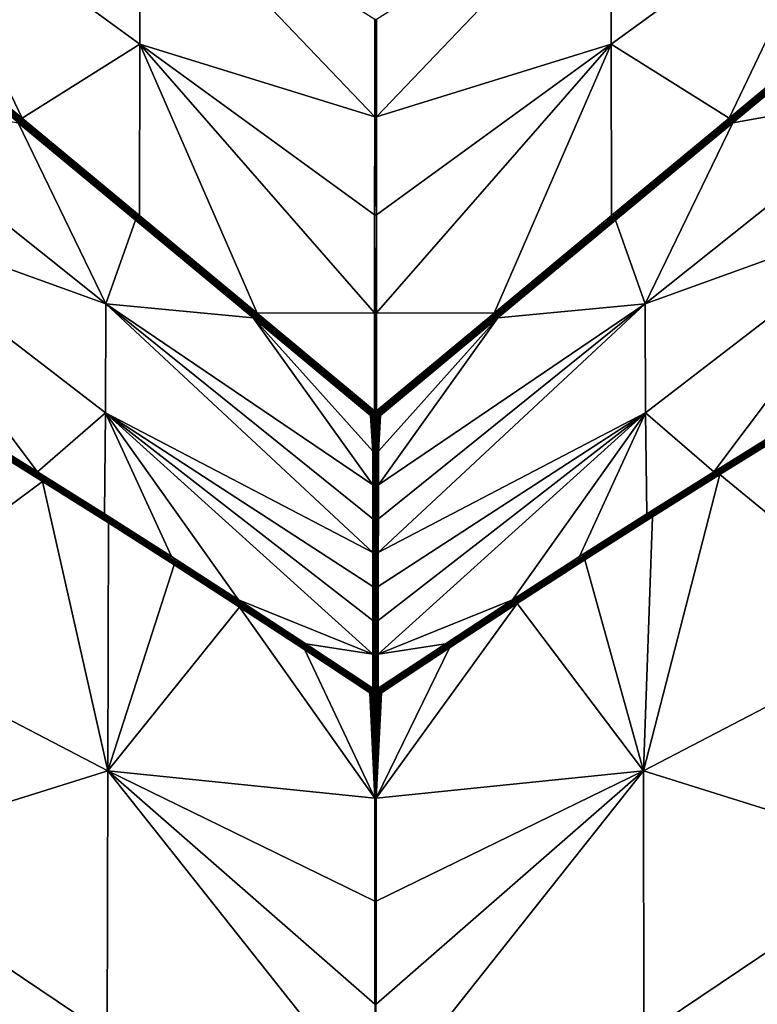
# Model space of a CAD drawing. Header units: millimetres. Extents: x -305 to 305, y -305 to 305.
# Tile 12 of 16: x -91 to 98, y -79 to 174. Entities that reach past the tile are written whole.
import ezdxf

# ---------------------------------------------------------------- set-up
doc = ezdxf.new("R2010")
doc.units = ezdxf.units.MM
doc.header["$MEASUREMENT"] = 0
doc.layers.add('Default', color=7, linetype='Continuous', true_color=0x000000)

msp = doc.modelspace()

# ---------------------------------------------------------------- linework, layer by layer
at = {"layer": 'Default', "color": 18, "true_color": 0x000000}
for points in [[(305.03, 305.49, 29.84), (-304.97, 305.49, 29.84), (-304.97, -304.51, 29.84), (305.03, -304.51, 29.84)], [(-60.47, 212.59, -19.73), (-60.53, 168.16, -23.85), (-120.9, 212.08, -23.86)], [(-60.47, 212.59, -19.73), (-0.18, 149.41, -21.78), (-60.53, 168.16, -23.85)], [(-0.18, 149.41, -21.78), (-60.47, 212.59, -19.73), (-0.17, 174.58, -19.72)], [(0.23, 174.58, -19.72), (60.54, 212.59, -19.73), (0.25, 149.41, -21.78)], [(60.54, 212.59, -19.73), (60.59, 168.16, -23.85), (0.25, 149.41, -21.78)], [(120.96, 212.08, -23.86), (60.59, 168.16, -23.85), (60.54, 212.59, -19.73)], [(-120.9, 212.08, -23.86), (-90.82, 149.14, -27.94), (-121.01, 174.23, -27.92)], [(-120.9, 212.08, -23.86), (-60.53, 168.16, -23.85), (-90.82, 149.14, -27.94)], [(60.59, 168.16, -23.85), (120.96, 212.08, -23.86), (90.88, 149.14, -27.94)], [(121.08, 174.23, -27.92), (90.88, 149.14, -27.94), (120.96, 212.08, -23.86)], [(-59.96, 121.97, -27.91), (-121.77, 173.32, -27.91), (-121.52, 173.62, -27.95)], [(-59.96, 121.97, -27.91), (-91.82, 147.94, -27.82), (-121.77, 173.32, -27.91)], [(-121.52, 173.62, -27.95), (-121.26, 173.93, -27.96), (-59.46, 122.58, -27.98)], [(-121.52, 173.62, -27.95), (-59.71, 122.27, -27.96), (-59.96, 121.97, -27.91)], [(-59.46, 122.58, -27.98), (-59.71, 122.27, -27.96), (-121.52, 173.62, -27.95)], [(-121.01, 174.23, -27.92), (-90.82, 149.14, -27.94), (-121.26, 173.93, -27.96)], [(-121.26, 173.93, -27.96), (-90.82, 149.14, -27.94), (-59.46, 122.58, -27.98)], [(-0.18, 149.41, -21.78), (0.23, 174.58, -19.72), (0.25, 149.41, -21.78)], [(0.23, 174.58, -19.72), (-0.18, 149.41, -21.78), (-0.17, 174.58, -19.72)], [(59.52, 122.58, -27.98), (121.33, 173.93, -27.96), (121.59, 173.62, -27.95)], [(121.33, 173.93, -27.96), (59.52, 122.58, -27.98), (90.88, 149.14, -27.94)], [(121.59, 173.62, -27.95), (59.78, 122.27, -27.96), (59.52, 122.58, -27.98)], [(60.03, 121.97, -27.91), (59.78, 122.27, -27.96), (121.59, 173.62, -27.95)], [(121.59, 173.62, -27.95), (121.84, 173.31, -27.91), (60.03, 121.97, -27.91)], [(121.84, 173.31, -27.91), (91.88, 147.94, -27.82), (60.03, 121.97, -27.91)], [(121.08, 174.23, -27.92), (121.33, 173.93, -27.96), (90.88, 149.14, -27.94)], [(121.84, 173.31, -27.91), (122.09, 173.02, -27.82), (91.88, 147.94, -27.82)], [(122.09, 173.02, -27.82), (138.06, 156.25, -21.47), (91.88, 147.94, -27.82)], [(-60.53, 168.16, -23.85), (-60.62, 124.05, -27.95), (-90.82, 149.14, -27.94)], [(-60.62, 124.05, -27.95), (-60.53, 168.16, -23.85), (-30.43, 98.96, -27.96)], [(-60.53, 168.16, -23.85), (-0.2, 124.23, -23.84), (-0.21, 99.05, -25.9)], [(-60.53, 168.16, -23.85), (-0.18, 149.41, -21.78), (-0.2, 124.23, -23.84)], [(-0.21, 99.05, -25.9), (-30.43, 98.96, -27.96), (-60.53, 168.16, -23.85)], [(0.26, 124.23, -23.84), (0.25, 149.41, -21.78), (60.59, 168.16, -23.85)], [(60.59, 168.16, -23.85), (0.28, 99.05, -25.9), (0.26, 124.23, -23.84)], [(0.28, 99.05, -25.9), (60.59, 168.16, -23.85), (30.49, 98.96, -27.96)], [(30.49, 98.96, -27.96), (60.59, 168.16, -23.85), (60.69, 124.05, -27.95)], [(60.69, 124.05, -27.95), (60.59, 168.16, -23.85), (90.88, 149.14, -27.94)], [(-138.03, 126.19, -15.12), (-137.99, 156.25, -21.47), (-69.29, 101.41, -21.51)], [(-69.29, 101.41, -21.51), (-137.99, 156.25, -21.47), (-91.82, 147.94, -27.82)], [(69.35, 101.41, -21.51), (138.06, 156.25, -21.47), (138.1, 126.19, -15.12)], [(69.35, 101.41, -21.51), (91.88, 147.94, -27.82), (138.06, 156.25, -21.47)], [(-0.2, 124.23, -23.84), (0.25, 149.41, -21.78), (0.26, 124.23, -23.84)], [(0.25, 149.41, -21.78), (-0.2, 124.23, -23.84), (-0.18, 149.41, -21.78)], [(-61.62, 122.85, -27.82), (-69.29, 101.41, -21.51), (-91.82, 147.94, -27.82)], [(-61.62, 122.85, -27.82), (-91.82, 147.94, -27.82), (-59.96, 121.97, -27.91)], [(-60.62, 124.05, -27.95), (-59.46, 122.58, -27.98), (-90.82, 149.14, -27.94)], [(90.88, 149.14, -27.94), (59.52, 122.58, -27.98), (60.69, 124.05, -27.95)], [(60.03, 121.97, -27.91), (91.88, 147.94, -27.82), (61.69, 122.85, -27.82)], [(61.69, 122.85, -27.82), (91.88, 147.94, -27.82), (69.35, 101.41, -21.51)], [(-138.03, 126.19, -15.12), (-69.33, 73.42, -15.15), (-86.88, 58.26, -8.76)], [(-69.29, 101.41, -21.51), (-69.33, 73.42, -15.15), (-138.03, 126.19, -15.12)], [(-138.03, 126.19, -15.12), (-86.88, 58.26, -8.76), (-104.1, 68.93, -8.31)], [(-59.46, 122.58, -27.98), (-60.62, 124.05, -27.95), (-30.43, 98.96, -27.96)], [(-0.2, 124.23, -23.84), (0.03, 73.5, -27.99), (-0.21, 99.05, -25.9)], [(0.26, 124.23, -23.84), (0.03, 73.5, -27.99), (-0.2, 124.23, -23.84)], [(0.26, 124.23, -23.84), (0.28, 99.05, -25.9), (0.03, 73.5, -27.99)], [(59.52, 122.58, -27.98), (30.49, 98.96, -27.96), (60.69, 124.05, -27.95)], [(138.1, 126.19, -15.12), (69.39, 73.42, -15.15), (69.35, 101.41, -21.51)], [(138.1, 126.19, -15.12), (86.94, 58.26, -8.76), (69.39, 73.42, -15.15)], [(138.1, 126.19, -15.12), (104.16, 68.93, -8.31), (86.94, 58.26, -8.76)], [(-61.62, 122.85, -27.82), (-31.43, 97.76, -27.81), (-69.29, 101.41, -21.51)], [(-59.96, 121.97, -27.91), (-31.43, 97.76, -27.81), (-61.62, 122.85, -27.82)], [(-59.71, 122.27, -27.96), (-0.87, 73.11, -27.94), (-59.96, 121.97, -27.91)], [(-1.12, 72.81, -27.86), (-31.43, 97.76, -27.81), (-59.96, 121.97, -27.91)], [(-59.96, 121.97, -27.91), (-0.99, 72.96, -27.91), (-1.12, 72.81, -27.86)], [(-59.96, 121.97, -27.91), (-0.87, 73.11, -27.94), (-0.99, 72.96, -27.91)], [(-59.71, 122.27, -27.96), (-59.46, 122.58, -27.98), (-0.61, 73.42, -27.98)], [(-59.71, 122.27, -27.96), (-0.74, 73.26, -27.97), (-0.87, 73.11, -27.94)], [(-59.71, 122.27, -27.96), (-0.61, 73.42, -27.98), (-0.74, 73.26, -27.97)], [(-0.48, 73.57, -27.99), (-0.61, 73.42, -27.98), (-59.46, 122.58, -27.98)], [(-59.46, 122.58, -27.98), (-0.36, 73.73, -27.98), (-0.48, 73.57, -27.99)], [(-59.46, 122.58, -27.98), (-30.43, 98.96, -27.96), (-0.36, 73.73, -27.98)], [(59.52, 122.58, -27.98), (0.55, 73.57, -27.99), (0.42, 73.73, -27.98)], [(30.49, 98.96, -27.96), (59.52, 122.58, -27.98), (0.42, 73.73, -27.98)], [(59.52, 122.58, -27.98), (0.68, 73.42, -27.98), (0.55, 73.57, -27.99)], [(59.52, 122.58, -27.98), (59.78, 122.27, -27.96), (0.68, 73.42, -27.98)], [(0.8, 73.26, -27.97), (0.68, 73.42, -27.98), (59.78, 122.27, -27.96)], [(59.78, 122.27, -27.96), (0.93, 73.11, -27.94), (0.8, 73.26, -27.97)], [(60.03, 121.97, -27.91), (0.93, 73.11, -27.94), (59.78, 122.27, -27.96)], [(60.03, 121.97, -27.91), (1.06, 72.96, -27.91), (0.93, 73.11, -27.94)], [(1.06, 72.96, -27.91), (60.03, 121.97, -27.91), (1.18, 72.81, -27.86)], [(1.18, 72.81, -27.86), (60.03, 121.97, -27.91), (31.49, 97.76, -27.81)], [(61.69, 122.85, -27.82), (69.35, 101.41, -21.51), (31.49, 97.76, -27.81)], [(60.03, 121.97, -27.91), (61.69, 122.85, -27.82), (31.49, 97.76, -27.81)], [(-0.68, 37.45, -19.29), (-69.33, 73.42, -15.15), (-69.29, 101.41, -21.51)], [(-69.29, 101.41, -21.51), (-0.7, 54.87, -23.56), (-0.69, 46.16, -21.42)], [(-69.29, 101.41, -21.51), (-0.69, 46.16, -21.42), (-0.68, 37.45, -19.29)], [(-69.29, 101.41, -21.51), (-31.43, 97.76, -27.81), (-0.7, 54.87, -23.56)], [(69.35, 101.41, -21.51), (0.74, 37.45, -19.29), (0.75, 46.16, -21.42)], [(0.74, 37.45, -19.29), (69.35, 101.41, -21.51), (69.39, 73.42, -15.15)], [(69.35, 101.41, -21.51), (0.75, 46.16, -21.42), (0.76, 54.87, -23.56)], [(69.35, 101.41, -21.51), (0.76, 54.87, -23.56), (31.49, 97.76, -27.81)], [(-0.23, 73.88, -27.96), (-30.43, 98.96, -27.96), (-0.21, 99.05, -25.9)], [(-30.43, 98.96, -27.96), (-0.23, 73.88, -27.96), (-0.36, 73.73, -27.98)], [(-0.23, 73.88, -27.96), (-0.21, 99.05, -25.9), (-0.1, 73.68, -27.98)], [(-0.21, 99.05, -25.9), (0.03, 73.5, -27.99), (-0.1, 73.68, -27.98)], [(0.03, 73.5, -27.99), (0.28, 99.05, -25.9), (0.17, 73.68, -27.98)], [(0.17, 73.68, -27.98), (0.28, 99.05, -25.9), (0.29, 73.88, -27.96)], [(0.28, 99.05, -25.9), (30.49, 98.96, -27.96), (0.29, 73.88, -27.96)], [(30.49, 98.96, -27.96), (0.42, 73.73, -27.98), (0.29, 73.88, -27.96)], [(-0.7, 54.87, -23.56), (-31.43, 97.76, -27.81), (-0.7, 63.57, -25.69)], [(-1.24, 72.66, -27.81), (-0.7, 63.57, -25.69), (-31.43, 97.76, -27.81)], [(-31.43, 97.76, -27.81), (-1.12, 72.81, -27.86), (-1.24, 72.66, -27.81)], [(0.76, 54.87, -23.56), (0.77, 63.57, -25.69), (31.49, 97.76, -27.81)], [(1.3, 72.66, -27.81), (31.49, 97.76, -27.81), (0.77, 63.57, -25.69)], [(1.18, 72.81, -27.86), (31.49, 97.76, -27.81), (1.3, 72.66, -27.81)], [(-69.33, 73.42, -15.15), (-69.65, 47.42, -9.2), (-86.88, 58.26, -8.76)], [(-69.33, 73.42, -15.15), (-52.41, 36.43, -9.61), (-69.65, 47.42, -9.2)], [(-69.33, 73.42, -15.15), (-0.66, 20.04, -15.03), (-0.65, 11.33, -12.89)], [(-69.33, 73.42, -15.15), (-0.68, 37.45, -19.29), (-0.67, 28.74, -17.16)], [(-35.16, 25.29, -10.01), (-69.33, 73.42, -15.15), (-0.65, 11.33, -12.89)], [(-69.33, 73.42, -15.15), (-35.16, 25.29, -10.01), (-52.41, 36.43, -9.61)], [(-69.33, 73.42, -15.15), (-0.67, 28.74, -17.16), (-0.66, 20.04, -15.03)], [(-0.74, 73.26, -27.97), (-0.61, 73.42, -27.98), (-0.65, 73.16, -27.97)], [(-0.55, 73.06, -27.97), (-0.65, 73.16, -27.97), (-0.41, 73.47, -27.99)], [(-0.41, 73.47, -27.99), (-0.65, 73.16, -27.97), (-0.61, 73.42, -27.98)], [(-0.61, 73.42, -27.98), (-0.48, 73.57, -27.99), (-0.41, 73.47, -27.99)], [(-0.41, 73.47, -27.99), (-0.33, 73.37, -27.99), (-0.55, 73.06, -27.97)], [(-0.41, 73.47, -27.99), (-0.48, 73.57, -27.99), (-0.36, 73.73, -27.98)], [(-0.1, 73.68, -27.97), (-0.41, 73.47, -27.99), (-0.23, 73.88, -27.96)], [(-0.41, 73.47, -27.99), (-0.36, 73.73, -27.98), (-0.23, 73.88, -27.96)], [(-0.41, 73.47, -27.99), (-0.1, 73.68, -27.97), (-0.33, 73.37, -27.99)], [(-0.24, 73.28, -27.99), (-0.33, 73.37, -27.99), (-0.1, 73.68, -27.97)], [(0.03, 73.5, -27.99), (-0.24, 73.28, -27.99), (-0.1, 73.68, -27.97)], [(-0.24, 73.28, -27.99), (0.03, 73.5, -27.99), (-0.06, 73.35, -28)], [(0.03, 73.18, -28), (-0.06, 73.35, -28), (0.03, 73.5, -27.99)], [(0.03, 73.5, -27.99), (0.17, 73.68, -27.97), (0.31, 73.28, -27.99)], [(0.31, 73.28, -27.99), (0.13, 73.34, -28), (0.03, 73.5, -27.99)], [(0.03, 73.5, -27.99), (0.13, 73.34, -28), (0.03, 73.18, -28)], [(0.17, 73.68, -27.97), (0.29, 73.88, -27.96), (0.47, 73.47, -27.99)], [(0.47, 73.47, -27.99), (0.39, 73.37, -27.99), (0.17, 73.68, -27.97)], [(0.17, 73.68, -27.97), (0.39, 73.37, -27.99), (0.31, 73.28, -27.99)], [(0.47, 73.47, -27.99), (0.29, 73.88, -27.96), (0.42, 73.73, -27.98)], [(0.61, 73.07, -27.97), (0.39, 73.37, -27.99), (0.47, 73.47, -27.99)], [(0.55, 73.57, -27.99), (0.47, 73.47, -27.99), (0.42, 73.73, -27.98)], [(0.47, 73.47, -27.99), (0.55, 73.57, -27.99), (0.68, 73.42, -27.98)], [(0.47, 73.47, -27.99), (0.71, 73.16, -27.97), (0.61, 73.07, -27.97)], [(0.71, 73.16, -27.97), (0.47, 73.47, -27.99), (0.68, 73.42, -27.98)], [(0.71, 73.16, -27.97), (0.68, 73.42, -27.98), (0.8, 73.26, -27.97)], [(69.39, 73.42, -15.15), (0.72, 11.33, -12.89), (0.73, 20.04, -15.03)], [(35.22, 25.29, -10.01), (0.72, 11.33, -12.89), (69.39, 73.42, -15.15)], [(69.39, 73.42, -15.15), (0.73, 28.74, -17.16), (0.74, 37.45, -19.29)], [(69.39, 73.42, -15.15), (0.73, 20.04, -15.03), (0.73, 28.74, -17.16)], [(69.39, 73.42, -15.15), (52.47, 36.43, -9.61), (35.22, 25.29, -10.01)], [(69.39, 73.42, -15.15), (69.71, 47.42, -9.2), (52.47, 36.43, -9.61)], [(69.39, 73.42, -15.15), (86.94, 58.26, -8.76), (69.71, 47.42, -9.2)], [(-1.11, 72.56, -27.81), (-1.24, 72.66, -27.81), (-1.12, 72.81, -27.86)], [(-0.7, 63.57, -25.69), (-1.24, 72.66, -27.81), (-1.11, 72.56, -27.81)], [(-0.88, 72.86, -27.91), (-1.12, 72.81, -27.86), (-0.99, 72.96, -27.91)], [(-0.88, 72.86, -27.91), (-1.11, 72.56, -27.81), (-1.12, 72.81, -27.86)], [(-0.98, 72.46, -27.81), (-1.11, 72.56, -27.81), (-0.88, 72.86, -27.91)], [(-0.7, 63.57, -25.69), (-1.11, 72.56, -27.81), (-0.98, 72.46, -27.81)], [(-0.99, 72.96, -27.91), (-0.87, 73.11, -27.94), (-0.88, 72.86, -27.91)], [(-0.88, 72.86, -27.91), (-0.77, 72.76, -27.91), (-0.98, 72.46, -27.81)], [(-0.85, 72.37, -27.81), (-0.98, 72.46, -27.81), (-0.77, 72.76, -27.91)], [(-0.7, 63.57, -25.69), (-0.98, 72.46, -27.81), (-0.85, 72.37, -27.81)], [(-0.77, 72.76, -27.91), (-0.88, 72.86, -27.91), (-0.65, 73.16, -27.97)], [(-0.88, 72.86, -27.91), (-0.87, 73.11, -27.94), (-0.65, 73.16, -27.97)], [(-0.87, 73.11, -27.94), (-0.74, 73.26, -27.97), (-0.65, 73.16, -27.97)], [(-0.77, 72.76, -27.91), (-0.65, 72.67, -27.91), (-0.85, 72.37, -27.81)], [(-0.63, 72.43, -27.87), (-0.85, 72.37, -27.81), (-0.65, 72.67, -27.91)], [(-0.85, 72.37, -27.81), (-0.63, 72.43, -27.87), (-0.71, 72.28, -27.82)], [(-0.7, 63.57, -25.69), (-0.85, 72.37, -27.81), (-0.71, 72.28, -27.82)], [(-0.65, 73.16, -27.97), (-0.55, 73.06, -27.97), (-0.77, 72.76, -27.91)], [(-0.65, 72.67, -27.91), (-0.77, 72.76, -27.91), (-0.55, 73.06, -27.97)], [(-0.63, 72.43, -27.87), (-0.53, 72.27, -27.85), (-0.71, 72.28, -27.82)], [(-0.7, 63.57, -25.69), (-0.71, 72.28, -27.82), (-0.53, 72.27, -27.85)], [(-0.53, 72.27, -27.85), (-0.33, 54.63, -23.55), (-0.7, 63.57, -25.69)], [(-0.55, 73.06, -27.97), (-0.45, 72.97, -27.97), (-0.65, 72.67, -27.91)], [(-0.65, 72.67, -27.91), (-0.45, 72.97, -27.97), (-0.44, 72.73, -27.94)], [(-0.65, 72.67, -27.91), (-0.44, 72.73, -27.94), (-0.54, 72.58, -27.91)], [(-0.65, 72.67, -27.91), (-0.54, 72.58, -27.91), (-0.63, 72.43, -27.87)], [(-0.54, 72.58, -27.91), (-0.34, 72.27, -27.87), (-0.63, 72.43, -27.87)], [(-0.34, 72.27, -27.87), (-0.53, 72.27, -27.85), (-0.63, 72.43, -27.87)], [(-0.45, 72.97, -27.97), (-0.55, 73.06, -27.97), (-0.33, 73.37, -27.99)], [(-0.44, 72.73, -27.94), (-0.18, 72.64, -27.96), (-0.54, 72.58, -27.91)], [(-0.34, 72.27, -27.87), (-0.54, 72.58, -27.91), (-0.18, 72.64, -27.96)], [(-0.33, 54.63, -23.55), (-0.53, 72.27, -27.85), (-0.34, 72.27, -27.87)], [(-0.33, 73.37, -27.99), (-0.24, 73.28, -27.99), (-0.45, 72.97, -27.97)], [(-0.25, 73.04, -27.99), (-0.45, 72.97, -27.97), (-0.24, 73.28, -27.99)], [(-0.35, 72.88, -27.97), (-0.45, 72.97, -27.97), (-0.25, 73.04, -27.99)], [(-0.35, 72.88, -27.97), (-0.44, 72.73, -27.94), (-0.45, 72.97, -27.97)], [(-0.18, 72.64, -27.96), (-0.44, 72.73, -27.94), (-0.35, 72.88, -27.97)], [(-0.35, 72.88, -27.97), (-0.25, 73.04, -27.99), (-0.17, 72.98, -27.99)], [(-0.18, 72.64, -27.96), (-0.35, 72.88, -27.97), (-0.17, 72.98, -27.99)], [(-0.18, 72.64, -27.96), (-0.16, 72.26, -27.88), (-0.34, 72.27, -27.87)], [(-0.33, 54.63, -23.55), (-0.34, 72.27, -27.87), (-0.16, 72.26, -27.88)], [(0.03, 72.26, -27.89), (0.03, 54.62, -23.57), (-0.33, 54.63, -23.55)], [(-0.33, 54.63, -23.55), (-0.16, 72.26, -27.88), (0.03, 72.26, -27.89)], [(-0.24, 73.28, -27.99), (-0.16, 73.19, -28), (-0.25, 73.04, -27.99)], [(-0.16, 73.19, -28), (0.03, 73.18, -28), (-0.25, 73.04, -27.99)], [(-0.25, 73.04, -27.99), (0.03, 73.18, -28), (-0.17, 72.98, -27.99)], [(-0.24, 73.28, -27.99), (-0.06, 73.35, -28), (-0.16, 73.19, -28)], [(-0.18, 72.64, -27.96), (-0.17, 72.98, -27.99), (-0.07, 72.91, -27.99)], [(-0.18, 72.64, -27.96), (-0.07, 72.91, -27.99), (0.03, 72.89, -27.99)], [(0.03, 72.89, -27.99), (0.03, 72.6, -27.96), (-0.18, 72.64, -27.96)], [(-0.18, 72.64, -27.96), (0.03, 72.6, -27.96), (-0.16, 72.26, -27.88)], [(0.03, 73.18, -28), (-0.07, 72.91, -27.99), (-0.17, 72.98, -27.99)], [(-0.06, 73.35, -28), (0.03, 73.18, -28), (-0.16, 73.19, -28)], [(0.03, 72.6, -27.96), (0.03, 72.26, -27.89), (-0.16, 72.26, -27.88)], [(0.03, 73.18, -28), (0.03, 72.89, -27.99), (-0.07, 72.91, -27.99)], [(0.13, 73.34, -28), (0.23, 73.18, -27.99), (0.03, 73.18, -28)], [(0.03, 73.18, -28), (0.14, 72.91, -27.99), (0.03, 72.89, -27.99)], [(0.03, 73.18, -28), (0.3, 73.07, -27.99), (0.24, 72.98, -27.99)], [(0.03, 73.18, -28), (0.24, 72.98, -27.99), (0.14, 72.91, -27.99)], [(0.03, 73.18, -28), (0.23, 73.18, -27.99), (0.3, 73.07, -27.99)], [(0.03, 72.89, -27.99), (0.14, 72.91, -27.99), (0.25, 72.64, -27.96)], [(0.25, 72.64, -27.96), (0.03, 72.6, -27.96), (0.03, 72.89, -27.99)], [(0.25, 72.64, -27.96), (0.22, 72.26, -27.88), (0.03, 72.6, -27.96)], [(0.03, 72.26, -27.89), (0.03, 72.6, -27.96), (0.22, 72.26, -27.88)], [(0.03, 54.62, -23.57), (0.22, 72.26, -27.88), (0.41, 72.27, -27.87)], [(0.41, 72.27, -27.87), (0.4, 54.63, -23.55), (0.03, 54.62, -23.57)], [(0.22, 72.26, -27.88), (0.03, 54.62, -23.57), (0.03, 72.26, -27.89)], [(0.31, 73.28, -27.99), (0.23, 73.18, -27.99), (0.13, 73.34, -28)], [(0.14, 72.91, -27.99), (0.24, 72.98, -27.99), (0.45, 72.77, -27.96)], [(0.45, 72.77, -27.96), (0.25, 72.64, -27.96), (0.14, 72.91, -27.99)], [(0.41, 72.27, -27.87), (0.22, 72.26, -27.88), (0.25, 72.64, -27.96)], [(0.37, 72.95, -27.98), (0.23, 73.18, -27.99), (0.31, 73.28, -27.99)], [(0.23, 73.18, -27.99), (0.37, 72.95, -27.98), (0.3, 73.07, -27.99)], [(0.3, 73.07, -27.99), (0.37, 72.95, -27.98), (0.24, 72.98, -27.99)], [(0.45, 72.77, -27.96), (0.24, 72.98, -27.99), (0.37, 72.95, -27.98)], [(0.51, 72.72, -27.94), (0.25, 72.64, -27.96), (0.45, 72.77, -27.96)], [(0.51, 72.72, -27.94), (0.65, 72.5, -27.89), (0.25, 72.64, -27.96)], [(0.25, 72.64, -27.96), (0.65, 72.5, -27.89), (0.41, 72.27, -27.87)], [(0.51, 72.97, -27.97), (0.31, 73.28, -27.99), (0.39, 73.37, -27.99)], [(0.31, 73.28, -27.99), (0.51, 72.97, -27.97), (0.37, 72.95, -27.98)], [(0.51, 72.72, -27.94), (0.37, 72.95, -27.98), (0.51, 72.97, -27.97)], [(0.45, 72.77, -27.96), (0.37, 72.95, -27.98), (0.51, 72.72, -27.94)], [(0.39, 73.37, -27.99), (0.61, 73.07, -27.97), (0.51, 72.97, -27.97)], [(0.41, 72.27, -27.87), (0.59, 72.27, -27.85), (0.4, 54.63, -23.55)], [(0.59, 72.27, -27.85), (0.77, 63.57, -25.69), (0.4, 54.63, -23.55)], [(0.65, 72.5, -27.89), (0.59, 72.27, -27.85), (0.41, 72.27, -27.87)], [(0.72, 72.67, -27.91), (0.51, 72.97, -27.97), (0.61, 73.07, -27.97)], [(0.51, 72.97, -27.97), (0.72, 72.67, -27.91), (0.51, 72.72, -27.94)], [(0.65, 72.5, -27.89), (0.51, 72.72, -27.94), (0.72, 72.67, -27.91)], [(0.59, 72.27, -27.85), (0.65, 72.5, -27.89), (0.78, 72.28, -27.82)], [(0.78, 72.28, -27.82), (0.77, 63.57, -25.69), (0.59, 72.27, -27.85)], [(0.83, 72.76, -27.91), (0.61, 73.07, -27.97), (0.71, 73.16, -27.97)], [(0.61, 73.07, -27.97), (0.83, 72.76, -27.91), (0.72, 72.67, -27.91)], [(0.91, 72.37, -27.81), (0.65, 72.5, -27.89), (0.72, 72.67, -27.91)], [(0.65, 72.5, -27.89), (0.91, 72.37, -27.81), (0.78, 72.28, -27.82)], [(0.71, 73.16, -27.97), (0.8, 73.26, -27.97), (0.93, 73.11, -27.94)], [(0.93, 73.11, -27.94), (0.95, 72.86, -27.91), (0.71, 73.16, -27.97)], [(0.71, 73.16, -27.97), (0.95, 72.86, -27.91), (0.83, 72.76, -27.91)], [(0.91, 72.37, -27.81), (0.72, 72.67, -27.91), (0.83, 72.76, -27.91)], [(0.77, 63.57, -25.69), (1.18, 72.56, -27.81), (1.3, 72.66, -27.81)], [(0.77, 63.57, -25.69), (1.05, 72.46, -27.81), (1.18, 72.56, -27.81)], [(0.77, 63.57, -25.69), (0.91, 72.37, -27.81), (1.05, 72.46, -27.81)], [(0.77, 63.57, -25.69), (0.78, 72.28, -27.82), (0.91, 72.37, -27.81)], [(1.05, 72.46, -27.81), (0.83, 72.76, -27.91), (0.95, 72.86, -27.91)], [(0.83, 72.76, -27.91), (1.05, 72.46, -27.81), (0.91, 72.37, -27.81)], [(1.06, 72.96, -27.91), (0.95, 72.86, -27.91), (0.93, 73.11, -27.94)], [(0.95, 72.86, -27.91), (1.06, 72.96, -27.91), (1.18, 72.81, -27.86)], [(0.95, 72.86, -27.91), (1.18, 72.56, -27.81), (1.05, 72.46, -27.81)], [(1.18, 72.56, -27.81), (0.95, 72.86, -27.91), (1.18, 72.81, -27.86)], [(1.18, 72.56, -27.81), (1.18, 72.81, -27.86), (1.3, 72.66, -27.81)], [(-104.1, 68.93, -8.31), (-86.88, 58.26, -8.76), (-102.03, 67.25, -8.29)], [(102.09, 67.25, -8.29), (86.94, 58.26, -8.76), (104.16, 68.93, -8.31)], [(-85.58, 55.76, -8.7), (-137.57, 17.18, -15.15), (-102.59, 66.33, -8.26)], [(-102.4, 66.64, -8.24), (-85.58, 55.76, -8.7), (-102.59, 66.33, -8.26)], [(-68.44, 45.39, -9.1), (-102.4, 66.64, -8.24), (-102.21, 66.94, -8.25)], [(-68.44, 45.39, -9.1), (-85.58, 55.76, -8.7), (-102.4, 66.64, -8.24)], [(-68.24, 45.69, -9.11), (-102.21, 66.94, -8.25), (-102.03, 67.25, -8.29)], [(-102.21, 66.94, -8.25), (-68.24, 45.69, -9.11), (-68.44, 45.39, -9.1)], [(-102.03, 67.25, -8.29), (-68.05, 46, -9.16), (-68.24, 45.69, -9.11)], [(-86.88, 58.26, -8.76), (-68.05, 46, -9.16), (-102.03, 67.25, -8.29)], [(102.09, 67.25, -8.29), (68.12, 45.99, -9.16), (86.94, 58.26, -8.76)], [(68.31, 45.69, -9.11), (68.12, 45.99, -9.16), (102.09, 67.25, -8.29)], [(102.09, 67.25, -8.29), (102.28, 66.94, -8.25), (68.31, 45.69, -9.11)], [(68.5, 45.39, -9.1), (68.31, 45.69, -9.11), (102.28, 66.94, -8.25)], [(102.28, 66.94, -8.25), (102.47, 66.64, -8.24), (68.5, 45.39, -9.1)], [(88.54, 57.57, -8.62), (68.5, 45.39, -9.1), (102.47, 66.64, -8.24)], [(88.54, 57.57, -8.62), (105.83, 68.28, -8.17), (137.64, 17.18, -15.15)], [(102.47, 66.64, -8.24), (105.83, 68.28, -8.17), (88.54, 57.57, -8.62)], [(-0.7, 63.57, -25.69), (-0.33, 54.63, -23.55), (-0.7, 54.87, -23.56)], [(0.77, 63.57, -25.69), (0.76, 54.87, -23.56), (0.4, 54.63, -23.55)], [(-68.05, 46, -9.16), (-86.88, 58.26, -8.76), (-69.65, 47.42, -9.2)], [(68.12, 45.99, -9.16), (69.71, 47.42, -9.2), (86.94, 58.26, -8.76)], [(-85.58, 55.76, -8.7), (-68.81, -18.61, -15.14), (-137.57, 17.18, -15.15)], [(-68.63, 45.08, -9.11), (-68.81, -18.61, -15.14), (-85.58, 55.76, -8.7)], [(-68.44, 45.39, -9.1), (-68.63, 45.08, -9.11), (-85.58, 55.76, -8.7)], [(68.5, 45.39, -9.1), (88.54, 57.57, -8.62), (71.2, 46.67, -9.05)], [(88.54, 57.57, -8.62), (137.64, 17.18, -15.15), (68.88, -18.61, -15.14)], [(71.2, 46.67, -9.05), (88.54, 57.57, -8.62), (68.88, -18.61, -15.14)], [(-0.69, 46.16, -21.42), (-0.7, 54.87, -23.56), (-0.33, 54.63, -23.55)], [(-0.69, 46.16, -21.42), (-0.33, 54.63, -23.55), (-0.32, 36.99, -19.23)], [(-0.32, 36.99, -19.23), (-0.33, 54.63, -23.55), (0.03, 54.62, -23.57)], [(0.03, 54.62, -23.57), (0.03, 36.98, -19.24), (-0.32, 36.99, -19.23)], [(0.03, 54.62, -23.57), (0.4, 54.63, -23.55), (0.39, 36.99, -19.23)], [(0.39, 36.99, -19.23), (0.03, 36.98, -19.24), (0.03, 54.62, -23.57)], [(0.39, 36.99, -19.23), (0.4, 54.63, -23.55), (0.75, 46.16, -21.42)], [(0.4, 54.63, -23.55), (0.76, 54.87, -23.56), (0.75, 46.16, -21.42)], [(-69.65, 47.42, -9.2), (-52.41, 36.43, -9.61), (-68.05, 46, -9.16)], [(-30.98, 21.28, -9.96), (-68.44, 45.39, -9.1), (-68.24, 45.69, -9.11)], [(-30.77, 21.58, -9.98), (-68.24, 45.69, -9.11), (-68.05, 46, -9.16)], [(-68.24, 45.69, -9.11), (-30.77, 21.58, -9.98), (-30.98, 21.28, -9.96)], [(-68.05, 46, -9.16), (-30.57, 21.89, -10.03), (-30.77, 21.58, -9.98)], [(-68.05, 46, -9.16), (-52.41, 36.43, -9.61), (-30.57, 21.89, -10.03)], [(-0.32, 36.99, -19.23), (-0.68, 37.45, -19.29), (-0.69, 46.16, -21.42)], [(0.75, 46.16, -21.42), (0.74, 37.45, -19.29), (0.39, 36.99, -19.23)], [(68.12, 45.99, -9.16), (30.64, 21.89, -10.03), (52.47, 36.43, -9.61)], [(30.64, 21.89, -10.03), (68.12, 45.99, -9.16), (68.31, 45.69, -9.11)], [(68.31, 45.69, -9.11), (30.81, 21.57, -9.98), (30.64, 21.89, -10.03)], [(31.01, 21.26, -9.96), (30.81, 21.57, -9.98), (68.31, 45.69, -9.11)], [(68.31, 45.69, -9.11), (68.5, 45.39, -9.1), (31.01, 21.26, -9.96)], [(52.47, 36.43, -9.61), (69.71, 47.42, -9.2), (68.12, 45.99, -9.16)], [(53.83, 35.6, -9.47), (71.2, 46.67, -9.05), (68.88, -18.61, -15.14)], [(71.2, 46.67, -9.05), (53.83, 35.6, -9.47), (68.5, 45.39, -9.1)], [(-51.75, 34.3, -9.51), (-68.81, -18.61, -15.14), (-68.63, 45.08, -9.11)], [(-68.44, 45.39, -9.1), (-51.75, 34.3, -9.51), (-68.63, 45.08, -9.11)], [(-68.44, 45.39, -9.1), (-30.98, 21.28, -9.96), (-34.93, 23.42, -9.9)], [(-34.93, 23.42, -9.9), (-51.75, 34.3, -9.51), (-68.44, 45.39, -9.1)], [(68.5, 45.39, -9.1), (53.83, 35.6, -9.47), (31.01, 21.26, -9.96)], [(-35.16, 25.29, -10.01), (-30.57, 21.89, -10.03), (-52.41, 36.43, -9.61)], [(-0.68, 37.45, -19.29), (-0.32, 36.99, -19.23), (-0.67, 28.74, -17.16)], [(-0.67, 28.74, -17.16), (-0.32, 36.99, -19.23), (-0.32, 19.35, -14.91)], [(-0.32, 19.35, -14.91), (-0.32, 36.99, -19.23), (0.03, 36.98, -19.24)], [(0.03, 36.98, -19.24), (0.03, 19.34, -14.92), (-0.32, 19.35, -14.91)], [(0.03, 36.98, -19.24), (0.39, 36.99, -19.23), (0.38, 19.35, -14.91)], [(0.38, 19.35, -14.91), (0.03, 19.34, -14.92), (0.03, 36.98, -19.24)], [(0.39, 36.99, -19.23), (0.73, 28.74, -17.16), (0.38, 19.35, -14.91)], [(0.74, 37.45, -19.29), (0.73, 28.74, -17.16), (0.39, 36.99, -19.23)], [(52.47, 36.43, -9.61), (30.64, 21.89, -10.03), (35.22, 25.29, -10.01)], [(36.42, 24.35, -9.86), (31.01, 21.26, -9.96), (53.83, 35.6, -9.47)], [(36.42, 24.35, -9.86), (53.83, 35.6, -9.47), (68.88, -18.61, -15.14)], [(-34.93, 23.42, -9.9), (-68.81, -18.61, -15.14), (-51.75, 34.3, -9.51)], [(-0.32, 19.35, -14.91), (-0.66, 20.04, -15.03), (-0.67, 28.74, -17.16)], [(0.73, 20.04, -15.03), (0.38, 19.35, -14.91), (0.73, 28.74, -17.16)], [(-0.12, -25.62, -12.78), (-68.81, -18.61, -15.14), (-34.93, 23.42, -9.9)], [(-0.65, 11.33, -12.89), (-17.9, 14.02, -10.39), (-35.16, 25.29, -10.01)], [(-30.57, 21.89, -10.03), (-35.16, 25.29, -10.01), (-17.9, 14.02, -10.39)], [(-18.16, 12.45, -10.26), (-0.12, -25.62, -12.78), (-34.93, 23.42, -9.9)], [(-18.16, 12.45, -10.26), (-34.93, 23.42, -9.9), (-30.98, 21.28, -9.96)], [(0.18, -25.62, -12.78), (36.42, 24.35, -9.86), (68.88, -18.61, -15.14)], [(18.99, 12.95, -10.24), (36.42, 24.35, -9.86), (0.18, -25.62, -12.78)], [(0.72, 11.33, -12.89), (35.22, 25.29, -10.01), (17.97, 14.02, -10.39)], [(17.97, 14.02, -10.39), (35.22, 25.29, -10.01), (30.64, 21.89, -10.03)], [(31.01, 21.26, -9.96), (36.42, 24.35, -9.86), (18.99, 12.95, -10.24)], [(-30.77, 21.58, -9.98), (-1.14, 1.86, -10.6), (-30.98, 21.28, -9.96)], [(-1.35, 1.55, -10.6), (-18.16, 12.45, -10.26), (-30.98, 21.28, -9.96)], [(-1.14, 1.86, -10.6), (-1.25, 1.71, -10.59), (-30.98, 21.28, -9.96)], [(-1.35, 1.55, -10.6), (-30.98, 21.28, -9.96), (-1.25, 1.71, -10.59)], [(-30.77, 21.58, -9.98), (-30.57, 21.89, -10.03), (-0.84, 2.32, -10.67)], [(-0.94, 2.17, -10.64), (-1.04, 2.02, -10.62), (-30.77, 21.58, -9.98)], [(-0.84, 2.32, -10.67), (-0.94, 2.17, -10.64), (-30.77, 21.58, -9.98)], [(-30.77, 21.58, -9.98), (-1.04, 2.02, -10.62), (-1.14, 1.86, -10.6)], [(-30.57, 21.89, -10.03), (-17.9, 14.02, -10.39), (-0.74, 2.47, -10.71)], [(-0.74, 2.47, -10.71), (-0.84, 2.32, -10.67), (-30.57, 21.89, -10.03)], [(0.8, 2.47, -10.71), (17.97, 14.02, -10.39), (30.64, 21.89, -10.03)], [(0.8, 2.47, -10.71), (30.64, 21.89, -10.03), (0.9, 2.32, -10.67)], [(1, 2.17, -10.64), (0.9, 2.32, -10.67), (30.64, 21.89, -10.03)], [(30.81, 21.57, -9.98), (1, 2.17, -10.64), (30.64, 21.89, -10.03)], [(1.11, 2.02, -10.62), (1, 2.17, -10.64), (30.81, 21.57, -9.98)], [(1.21, 1.86, -10.6), (1.11, 2.02, -10.62), (30.81, 21.57, -9.98)], [(1.21, 1.86, -10.6), (30.81, 21.57, -9.98), (31.01, 21.26, -9.96)], [(31.01, 21.26, -9.96), (1.31, 1.71, -10.59), (1.21, 1.86, -10.6)], [(1.41, 1.55, -10.6), (1.31, 1.71, -10.59), (31.01, 21.26, -9.96)], [(31.01, 21.26, -9.96), (18.99, 12.95, -10.24), (1.41, 1.55, -10.6)], [(-0.32, 19.35, -14.91), (-0.65, 11.33, -12.89), (-0.66, 20.04, -15.03)], [(-0.49, 2.44, -10.74), (-0.65, 11.33, -12.89), (-0.32, 19.35, -14.91)], [(-0.49, 2.44, -10.74), (-0.32, 19.35, -14.91), (-0.32, 2.29, -10.73)], [(-0.32, 19.35, -14.91), (0.03, 19.34, -14.92), (-0.15, 2.19, -10.71)], [(-0.15, 2.19, -10.71), (-0.32, 2.29, -10.73), (-0.32, 19.35, -14.91)], [(0.03, 2.12, -10.7), (-0.15, 2.19, -10.71), (0.03, 19.34, -14.92)], [(0.21, 2.19, -10.71), (0.03, 19.34, -14.92), (0.38, 19.35, -14.91)], [(0.03, 19.34, -14.92), (0.21, 2.19, -10.71), (0.03, 2.12, -10.7)], [(0.38, 19.35, -14.91), (0.39, 2.29, -10.73), (0.21, 2.19, -10.71)], [(0.72, 11.33, -12.89), (0.38, 19.35, -14.91), (0.73, 20.04, -15.03)], [(0.39, 2.29, -10.73), (0.38, 19.35, -14.91), (0.55, 2.44, -10.74)], [(0.55, 2.44, -10.74), (0.38, 19.35, -14.91), (0.72, 11.33, -12.89)], [(-137.68, -40.19, -21.57), (-137.57, 17.18, -15.15), (-68.81, -18.61, -15.14)], [(68.88, -18.61, -15.14), (137.64, 17.18, -15.15), (137.75, -40.19, -21.57)], [(-17.9, 14.02, -10.39), (-0.65, 11.33, -12.89), (-0.64, 2.62, -10.76)], [(-0.64, 2.62, -10.76), (-0.74, 2.47, -10.71), (-17.9, 14.02, -10.39)], [(1.52, 1.4, -10.61), (18.99, 12.95, -10.24), (0.18, -25.62, -12.78)], [(17.97, 14.02, -10.39), (0.71, 2.62, -10.76), (0.72, 11.33, -12.89)], [(17.97, 14.02, -10.39), (0.8, 2.47, -10.71), (0.71, 2.62, -10.76)], [(1.52, 1.4, -10.61), (1.41, 1.55, -10.6), (18.99, 12.95, -10.24)], [(-1.45, 1.4, -10.61), (-0.12, -25.62, -12.78), (-18.16, 12.45, -10.26)], [(-18.16, 12.45, -10.26), (-1.35, 1.55, -10.6), (-1.45, 1.4, -10.61)], [(-0.65, 11.33, -12.89), (-0.49, 2.44, -10.74), (-0.64, 2.62, -10.76)], [(0.71, 2.62, -10.76), (0.55, 2.44, -10.74), (0.72, 11.33, -12.89)], [(-0.49, 2.44, -10.74), (-0.74, 2.47, -10.71), (-0.64, 2.62, -10.76)], [(0.55, 2.44, -10.74), (0.71, 2.62, -10.76), (0.8, 2.47, -10.71)], [(-1.3, 1.3, -10.61), (-1.45, 1.4, -10.61), (-1.35, 1.55, -10.6)], [(-1.45, 1.4, -10.61), (-1.3, 1.3, -10.61), (-0.12, -25.62, -12.78)], [(-1.25, 1.71, -10.59), (-0.97, 1.52, -10.6), (-1.35, 1.55, -10.6)], [(-1.35, 1.55, -10.6), (-0.97, 1.52, -10.6), (-1.3, 1.3, -10.61)], [(-0.97, 1.52, -10.6), (-1.14, 1.21, -10.61), (-1.3, 1.3, -10.61)], [(-1.14, 1.21, -10.61), (-0.12, -25.62, -12.78), (-1.3, 1.3, -10.61)], [(-0.97, 1.52, -10.6), (-1.25, 1.71, -10.59), (-1.14, 1.86, -10.6)], [(-0.81, 1.83, -10.62), (-1.14, 1.86, -10.6), (-1.04, 2.02, -10.62)], [(-0.81, 1.83, -10.62), (-0.97, 1.52, -10.6), (-1.14, 1.86, -10.6)], [(-1.14, 1.21, -10.61), (-0.97, 1.52, -10.6), (-0.68, 1.37, -10.6)], [(-0.68, 1.37, -10.6), (-0.97, 1.13, -10.61), (-1.14, 1.21, -10.61)], [(-0.97, 1.13, -10.61), (-0.12, -25.62, -12.78), (-1.14, 1.21, -10.61)], [(-0.81, 1.83, -10.62), (-1.04, 2.02, -10.62), (-0.94, 2.17, -10.64)], [(-0.68, 1.37, -10.6), (-0.97, 1.52, -10.6), (-0.81, 1.83, -10.62)], [(-0.81, 1.06, -10.62), (-0.97, 1.13, -10.61), (-0.68, 1.37, -10.6)], [(-0.12, -25.62, -12.78), (-0.97, 1.13, -10.61), (-0.81, 1.06, -10.62)], [(-0.84, 2.32, -10.67), (-0.65, 2.14, -10.66), (-0.94, 2.17, -10.64)], [(-0.81, 1.83, -10.62), (-0.94, 2.17, -10.64), (-0.65, 2.14, -10.66)], [(-0.65, 2.14, -10.66), (-0.84, 2.32, -10.67), (-0.74, 2.47, -10.71)], [(-0.56, 1.68, -10.61), (-0.81, 1.83, -10.62), (-0.65, 2.14, -10.66)], [(-0.81, 1.83, -10.62), (-0.56, 1.68, -10.61), (-0.68, 1.37, -10.6)], [(-0.81, 1.06, -10.62), (-0.68, 1.37, -10.6), (-0.38, 1.26, -10.6)], [(-0.38, 1.26, -10.6), (-0.63, 1, -10.61), (-0.81, 1.06, -10.62)], [(-0.12, -25.62, -12.78), (-0.81, 1.06, -10.62), (-0.63, 1, -10.61)], [(-0.65, 2.14, -10.66), (-0.74, 2.47, -10.71), (-0.49, 2.44, -10.74)], [(-0.38, 1.26, -10.6), (-0.68, 1.37, -10.6), (-0.56, 1.68, -10.61)], [(-0.44, 1.99, -10.66), (-0.65, 2.14, -10.66), (-0.49, 2.44, -10.74)], [(-0.65, 2.14, -10.66), (-0.44, 1.99, -10.66), (-0.56, 1.68, -10.61)], [(-0.63, 1, -10.61), (-0.38, 1.26, -10.6), (-0.46, 0.95, -10.61)], [(-0.12, -25.62, -12.78), (-0.63, 1, -10.61), (-0.46, 0.95, -10.61)], [(-0.3, 1.57, -10.61), (-0.56, 1.68, -10.61), (-0.44, 1.99, -10.66)], [(-0.56, 1.68, -10.61), (-0.3, 1.57, -10.61), (-0.38, 1.26, -10.6)], [(-0.49, 2.44, -10.74), (-0.32, 2.29, -10.73), (-0.44, 1.99, -10.66)], [(-0.28, 0.91, -10.61), (-0.46, 0.95, -10.61), (-0.38, 1.26, -10.6)], [(-0.12, -25.62, -12.78), (-0.46, 0.95, -10.61), (-0.28, 0.91, -10.61)], [(-0.22, 1.88, -10.65), (-0.44, 1.99, -10.66), (-0.32, 2.29, -10.73)], [(-0.44, 1.99, -10.66), (-0.22, 1.88, -10.65), (-0.3, 1.57, -10.61)], [(-0.3, 1.57, -10.61), (-0.05, 1.35, -10.59), (-0.38, 1.26, -10.6)], [(-0.07, 1.2, -10.59), (-0.38, 1.26, -10.6), (-0.05, 1.35, -10.59)], [(-0.08, 1.04, -10.6), (-0.38, 1.26, -10.6), (-0.07, 1.2, -10.59)], [(-0.08, 1.04, -10.6), (-0.28, 0.91, -10.61), (-0.38, 1.26, -10.6)], [(-0.32, 2.29, -10.73), (-0.15, 2.19, -10.71), (-0.22, 1.88, -10.65)], [(-0.03, 1.51, -10.6), (-0.3, 1.57, -10.61), (-0.22, 1.88, -10.65)], [(-0.03, 1.51, -10.6), (-0.05, 1.35, -10.59), (-0.3, 1.57, -10.61)], [(-0.08, 1.04, -10.6), (-0.1, 0.88, -10.61), (-0.28, 0.91, -10.61)], [(-0.1, 0.88, -10.61), (-0.12, -25.62, -12.78), (-0.28, 0.91, -10.61)], [(-0.22, 1.88, -10.65), (-0.15, 2.19, -10.71), (0.02, 1.97, -10.67)], [(-0.22, 1.88, -10.65), (0.02, 1.97, -10.67), (0, 1.82, -10.64)], [(-0.22, 1.88, -10.65), (0, 1.82, -10.64), (-0.02, 1.66, -10.62)], [(-0.22, 1.88, -10.65), (-0.02, 1.66, -10.62), (-0.03, 1.51, -10.6)], [(-0.15, 2.19, -10.71), (0.03, 2.12, -10.7), (0.02, 1.97, -10.67)], [(0.18, -25.62, -12.78), (-0.12, -25.62, -12.78), (0.16, 0.88, -10.61)], [(-0.12, -25.62, -12.78), (-0.1, 0.88, -10.61), (0.16, 0.88, -10.61)], [(-0.08, 1.04, -10.6), (-0.05, 0.99, -10.6), (-0.1, 0.88, -10.61)], [(-0.05, 0.99, -10.6), (0.03, 0.97, -10.6), (-0.1, 0.88, -10.61)], [(0.16, 0.88, -10.61), (-0.1, 0.88, -10.61), (0.03, 0.97, -10.6)], [(0.03, 1.2, -10.59), (-0.08, 1.04, -10.6), (-0.07, 1.2, -10.59)], [(0.03, 1.2, -10.59), (-0.05, 0.99, -10.6), (-0.08, 1.04, -10.6)], [(0.03, 1.2, -10.59), (-0.07, 1.2, -10.59), (-0.05, 1.35, -10.59)], [(-0.05, 1.35, -10.59), (-0.03, 1.51, -10.6), (0.03, 1.2, -10.59)], [(-0.05, 0.99, -10.6), (0.03, 1.2, -10.59), (0.03, 0.97, -10.6)], [(0.03, 1.66, -10.62), (-0.03, 1.51, -10.6), (-0.02, 1.66, -10.62)], [(-0.03, 1.51, -10.6), (0.03, 1.66, -10.62), (0.11, 1.44, -10.6)], [(-0.03, 1.51, -10.6), (0.11, 1.44, -10.6), (0.03, 1.2, -10.59)], [(0, 1.82, -10.64), (0.03, 1.66, -10.62), (-0.02, 1.66, -10.62)], [(0.03, 1.89, -10.65), (0, 1.82, -10.64), (0.02, 1.97, -10.67)], [(0.03, 1.89, -10.65), (0.03, 1.66, -10.62), (0, 1.82, -10.64)], [(0.02, 1.97, -10.67), (0.03, 2.12, -10.7), (0.03, 1.89, -10.65)], [(0.21, 2.19, -10.71), (0.06, 1.9, -10.65), (0.03, 2.12, -10.7)], [(0.06, 1.9, -10.65), (0.03, 1.89, -10.65), (0.03, 2.12, -10.7)], [(0.06, 1.9, -10.65), (0.08, 1.67, -10.62), (0.03, 1.89, -10.65)], [(0.03, 1.89, -10.65), (0.08, 1.67, -10.62), (0.03, 1.66, -10.62)], [(0.08, 1.67, -10.62), (0.11, 1.44, -10.6), (0.03, 1.66, -10.62)], [(0.03, 1.2, -10.59), (0.11, 1.44, -10.6), (0.13, 1.2, -10.59)], [(0.15, 1.04, -10.6), (0.03, 1.2, -10.59), (0.13, 1.2, -10.59)], [(0.03, 0.97, -10.6), (0.03, 1.2, -10.59), (0.12, 0.99, -10.6)], [(0.03, 1.2, -10.59), (0.15, 1.04, -10.6), (0.12, 0.99, -10.6)], [(0.03, 0.97, -10.6), (0.12, 0.99, -10.6), (0.16, 0.88, -10.61)], [(0.29, 1.88, -10.65), (0.06, 1.9, -10.65), (0.21, 2.19, -10.71)], [(0.29, 1.88, -10.65), (0.08, 1.67, -10.62), (0.06, 1.9, -10.65)], [(0.11, 1.44, -10.6), (0.08, 1.67, -10.62), (0.29, 1.88, -10.65)], [(0.29, 1.88, -10.65), (0.37, 1.57, -10.61), (0.11, 1.44, -10.6)], [(0.13, 1.2, -10.59), (0.11, 1.44, -10.6), (0.37, 1.57, -10.61)], [(0.15, 1.04, -10.6), (0.16, 0.88, -10.61), (0.12, 0.99, -10.6)], [(0.37, 1.57, -10.61), (0.45, 1.26, -10.6), (0.13, 1.2, -10.59)], [(0.15, 1.04, -10.6), (0.13, 1.2, -10.59), (0.45, 1.26, -10.6)], [(0.45, 1.26, -10.6), (0.34, 0.91, -10.61), (0.15, 1.04, -10.6)], [(0.16, 0.88, -10.61), (0.15, 1.04, -10.6), (0.34, 0.91, -10.61)], [(0.16, 0.88, -10.61), (0.34, 0.91, -10.61), (0.18, -25.62, -12.78)], [(1.52, 1.4, -10.61), (0.18, -25.62, -12.78), (1.36, 1.3, -10.61)], [(1.2, 1.21, -10.61), (1.36, 1.3, -10.61), (0.18, -25.62, -12.78)], [(1.04, 1.13, -10.61), (1.2, 1.21, -10.61), (0.18, -25.62, -12.78)], [(0.18, -25.62, -12.78), (0.87, 1.06, -10.62), (1.04, 1.13, -10.61)], [(0.18, -25.62, -12.78), (0.7, 1, -10.61), (0.87, 1.06, -10.62)], [(0.18, -25.62, -12.78), (0.52, 0.95, -10.61), (0.7, 1, -10.61)], [(0.18, -25.62, -12.78), (0.34, 0.91, -10.61), (0.52, 0.95, -10.61)], [(0.29, 1.88, -10.65), (0.21, 2.19, -10.71), (0.39, 2.29, -10.73)], [(0.39, 2.29, -10.73), (0.51, 1.99, -10.66), (0.29, 1.88, -10.65)], [(0.37, 1.57, -10.61), (0.29, 1.88, -10.65), (0.51, 1.99, -10.66)], [(0.52, 0.95, -10.61), (0.34, 0.91, -10.61), (0.45, 1.26, -10.6)], [(0.51, 1.99, -10.66), (0.63, 1.68, -10.61), (0.37, 1.57, -10.61)], [(0.45, 1.26, -10.6), (0.37, 1.57, -10.61), (0.63, 1.68, -10.61)], [(0.51, 1.99, -10.66), (0.39, 2.29, -10.73), (0.55, 2.44, -10.74)], [(0.63, 1.68, -10.61), (0.75, 1.37, -10.6), (0.45, 1.26, -10.6)], [(0.45, 1.26, -10.6), (0.75, 1.37, -10.6), (0.7, 1, -10.61)], [(0.7, 1, -10.61), (0.52, 0.95, -10.61), (0.45, 1.26, -10.6)], [(0.55, 2.44, -10.74), (0.71, 2.14, -10.66), (0.51, 1.99, -10.66)], [(0.63, 1.68, -10.61), (0.51, 1.99, -10.66), (0.71, 2.14, -10.66)], [(0.55, 2.44, -10.74), (0.8, 2.47, -10.71), (0.71, 2.14, -10.66)], [(0.71, 2.14, -10.66), (0.87, 1.83, -10.62), (0.63, 1.68, -10.61)], [(0.75, 1.37, -10.6), (0.63, 1.68, -10.61), (0.87, 1.83, -10.62)], [(0.7, 1, -10.61), (0.75, 1.37, -10.6), (0.87, 1.06, -10.62)], [(0.9, 2.32, -10.67), (0.71, 2.14, -10.66), (0.8, 2.47, -10.71)], [(0.71, 2.14, -10.66), (0.9, 2.32, -10.67), (1, 2.17, -10.64)], [(0.71, 2.14, -10.66), (1, 2.17, -10.64), (1.11, 2.02, -10.62)], [(1.11, 2.02, -10.62), (0.87, 1.83, -10.62), (0.71, 2.14, -10.66)], [(0.87, 1.83, -10.62), (1.04, 1.52, -10.6), (0.75, 1.37, -10.6)], [(0.75, 1.37, -10.6), (1.04, 1.52, -10.6), (1.2, 1.21, -10.61)], [(1.2, 1.21, -10.61), (1.04, 1.13, -10.61), (0.75, 1.37, -10.6)], [(1.04, 1.13, -10.61), (0.87, 1.06, -10.62), (0.75, 1.37, -10.6)], [(0.87, 1.83, -10.62), (1.11, 2.02, -10.62), (1.21, 1.86, -10.6)], [(0.87, 1.83, -10.62), (1.21, 1.86, -10.6), (1.04, 1.52, -10.6)], [(1.04, 1.52, -10.6), (1.21, 1.86, -10.6), (1.31, 1.71, -10.59)], [(1.41, 1.55, -10.6), (1.04, 1.52, -10.6), (1.31, 1.71, -10.59)], [(1.41, 1.55, -10.6), (1.36, 1.3, -10.61), (1.04, 1.52, -10.6)], [(1.04, 1.52, -10.6), (1.36, 1.3, -10.61), (1.2, 1.21, -10.61)], [(1.36, 1.3, -10.61), (1.41, 1.55, -10.6), (1.52, 1.4, -10.61)], [(-68.81, -18.61, -15.14), (-68.91, -86.47, -21.56), (-137.68, -40.19, -21.57)], [(-68.81, -18.61, -15.14), (-0.16, -105.12, -19.28), (-68.91, -86.47, -21.56)], [(-0.15, -78.62, -17.11), (-0.16, -105.12, -19.28), (-68.81, -18.61, -15.14)], [(-68.81, -18.61, -15.14), (-0.13, -52.12, -14.95), (-0.15, -78.62, -17.11)], [(-68.81, -18.61, -15.14), (-0.12, -25.62, -12.78), (-0.13, -52.12, -14.95)], [(68.88, -18.61, -15.14), (0.2, -52.12, -14.95), (0.18, -25.62, -12.78)], [(68.88, -18.61, -15.14), (0.21, -78.62, -17.11), (0.2, -52.12, -14.95)], [(0.21, -78.62, -17.11), (68.88, -18.61, -15.14), (0.23, -105.12, -19.28)], [(68.88, -18.61, -15.14), (68.97, -86.47, -21.56), (0.23, -105.12, -19.28)], [(137.75, -40.19, -21.57), (68.97, -86.47, -21.56), (68.88, -18.61, -15.14)], [(-0.13, -52.12, -14.95), (0.18, -25.62, -12.78), (0.2, -52.12, -14.95)], [(0.18, -25.62, -12.78), (-0.13, -52.12, -14.95), (-0.12, -25.62, -12.78)], [(-137.68, -40.19, -21.57), (-68.91, -86.47, -21.56), (-102.49, -126.17, -27.93)], [(137.75, -40.19, -21.57), (102.55, -126.17, -27.93), (68.97, -86.47, -21.56)], [(0.21, -78.62, -17.11), (-0.15, -78.62, -17.11), (0.2, -52.12, -14.95)], [(-0.13, -52.12, -14.95), (0.2, -52.12, -14.95), (-0.15, -78.62, -17.11)]]:
    msp.add_3dface(points, dxfattribs=at)

doc.saveas('drawing.dxf')
